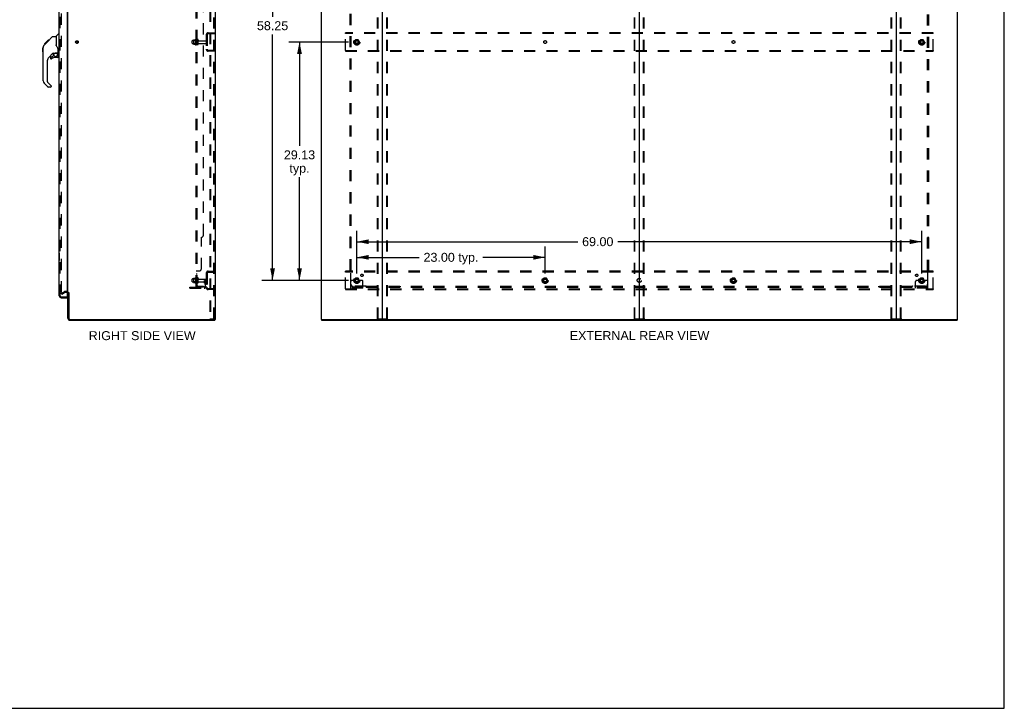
# Model space of a CAD drawing. Header units: inches. Extents: x 0 to 248, y 0 to 160.
# Tile 66 of 69: x 128 to 248, y 0 to 84. Entities that reach past the tile are written whole.
import ezdxf

# ---------------------------------------------------------------- set-up
doc = ezdxf.new("R2010")
doc.units = ezdxf.units.IN
doc.header["$LTSCALE"] = 13.627625
doc.header["$MEASUREMENT"] = 0
doc.linetypes.add('DOT', pattern=[0.2, 0.1, -0.1])
doc.linetypes.add('HIDDEN', pattern=[0.2, 0.1, -0.1])
doc.layers.get('0').update_dxf_attribs({"linetype": 'CONTINUOUS'})
for name, color, linetype in [('DEFAULT_2', 8, 'HIDDEN'), ('DIMENSIONS', 7, 'CONTINUOUS'), ('LEFTHAND_DOOR_ASSEMBLY', 7, 'CONTINUOUS'), ('RIGHTHAND_DOOR_ASSEMBLY', 7, 'CONTINUOUS'), ('SUBPANEL', 7, 'CONTINUOUS')]:
    doc.layers.add(name, color=color, linetype=linetype)
doc.styles.get("Standard").update_dxf_attribs({"font": 'arial.ttf'})
doc.dimstyles.new('DIMSTYLE_1', dxfattribs={"dimtxt": 1.093125, "dimasz": 1.4575, "dimexe": 0.09, "dimexo": 0.07, "dimgap": 0.0375, "dimtad": 0, "dimtih": 1, "dimtoh": 1, "dimzin": 4, "dimdsep": 46, "dimtxsty": 'Standard', "dimblk": '_FILLED', "dimblk1": '_FILLED', "dimblk2": '_FILLED', "dimcen": 0.09, "dimadec": 3, "dimazin": 1, "dimtfac": 1, "dimtdec": 3, "dimtofl": 0, "dimtmove": 0, "dimatfit": 3, "dimldrblk": '_FILLED', "dimfxl": 0, "dimtolj": 1, "dimtzin": 4, "dimarcsym": 0})

# ---------------------------------------------------------------- blocks, each defined once
blk = doc.blocks.new('_FILLED')
at = {"color": 0, "linetype": 'ByBlock'}
blk.add_solid([(0, 0), (-1, 0.2), (-1, -0.2)], dxfattribs=at)
blk = doc.blocks.new('*D2')
at = {"layer": 'DIMENSIONS', "color": 2, "linetype": 'Continuous'}
for p, q in [((132.45, 108.8), (135.09, 108.8)), ((149.07, 108.8), (146.44, 108.8))]:
    blk.add_line(p, q, dxfattribs=at)
at = {"layer": 'DIMENSIONS', "color": 2, "linetype": 'Continuous', "xscale": 1.4575, "yscale": 1.4575, "zscale": 1.4575, "rotation": 180}
blk.add_blockref('_FILLED', (132.45, 108.8), dxfattribs=at)
at = {"layer": 'DIMENSIONS', "color": 2, "linetype": 'Continuous', "xscale": 1.4575, "yscale": 1.4575, "zscale": 1.4575}
blk.add_blockref('_FILLED', (149.07, 108.8), dxfattribs=at)
at = {"layer": 'DIMENSIONS', "color": 2, "linetype": 'Continuous', "insert": (140.76, 109.35), "char_height": 1.0931, "width": 10.2567, "attachment_point": 2, "line_spacing_factor": 0.9}
blk.add_mtext('16.63 USABLE\\PDEPTH', dxfattribs=at)
blk = doc.blocks.new('*D3')
at = {"layer": 'DIMENSIONS', "color": 2, "linetype": 'Continuous'}
for p, q in [((168.69, 53.14), (168.69, 56.41)), ((191.69, 53.14), (191.69, 56.41)), ((168.69, 55.1), (176.3, 55.1)), ((191.69, 55.1), (184.09, 55.1))]:
    blk.add_line(p, q, dxfattribs=at)
at = {"layer": 'DIMENSIONS', "color": 2, "linetype": 'Continuous', "xscale": 1.4575, "yscale": 1.4575, "zscale": 1.4575, "rotation": 180}
blk.add_blockref('_FILLED', (168.69, 55.1), dxfattribs=at)
at = {"layer": 'DIMENSIONS', "color": 2, "linetype": 'Continuous', "xscale": 1.4575, "yscale": 1.4575, "zscale": 1.4575}
blk.add_blockref('_FILLED', (191.69, 55.1), dxfattribs=at)
at = {"layer": 'DIMENSIONS', "color": 2, "linetype": 'Continuous', "insert": (180.19, 55.65), "char_height": 1.093, "width": 6.701, "attachment_point": 2, "line_spacing_factor": 0.9}
blk.add_mtext('23.00 typ.', dxfattribs=at)
blk = doc.blocks.new('*D4')
at = {"layer": 'DIMENSIONS', "color": 2, "linetype": 'Continuous'}
for p, q in [((167.67, 110.53), (157.09, 110.53)), ((158.4, 110.53), (158.4, 84.49)), ((158.4, 52.28), (158.4, 82.31)), ((167.67, 52.28), (157.09, 52.28))]:
    blk.add_line(p, q, dxfattribs=at)
at = {"layer": 'DIMENSIONS', "color": 2, "linetype": 'Continuous', "xscale": 1.4575, "yscale": 1.4575, "zscale": 1.4575}
for p, rotation in [((158.4, 110.53), 90), ((158.4, 52.28), 270)]:
    blk.add_blockref('_FILLED', p, dxfattribs=dict(at, rotation=rotation))
at = {"layer": 'DIMENSIONS', "color": 2, "linetype": 'Continuous', "insert": (158.4, 83.95), "char_height": 1.093, "width": 3.8198, "attachment_point": 2, "line_spacing_factor": 0.9}
blk.add_mtext('58.25', dxfattribs=at)
blk = doc.blocks.new('*D5')
at = {"layer": 'DIMENSIONS', "color": 2, "linetype": 'Continuous'}
for p, q in [((168.69, 53.14), (168.69, 58.33)), ((237.69, 53.14), (237.69, 58.33)), ((168.69, 57.01), (195.67, 57.01)), ((237.69, 57.01), (200.58, 57.01))]:
    blk.add_line(p, q, dxfattribs=at)
at = {"layer": 'DIMENSIONS', "color": 2, "linetype": 'Continuous', "xscale": 1.4575, "yscale": 1.4575, "zscale": 1.4575, "rotation": 180}
blk.add_blockref('_FILLED', (168.69, 57.01), dxfattribs=at)
at = {"layer": 'DIMENSIONS', "color": 2, "linetype": 'Continuous', "xscale": 1.4575, "yscale": 1.4575, "zscale": 1.4575}
blk.add_blockref('_FILLED', (237.69, 57.01), dxfattribs=at)
at = {"layer": 'DIMENSIONS', "color": 2, "linetype": 'Continuous', "insert": (198.12, 57.56), "char_height": 1.093, "width": 3.8198, "attachment_point": 2, "line_spacing_factor": 0.9}
blk.add_mtext('69.00', dxfattribs=at)
blk = doc.blocks.new('*D6')
at = {"layer": 'DIMENSIONS', "color": 2, "linetype": 'Continuous'}
for p, q in [((167.67, 81.41), (160.38, 81.41)), ((161.69, 81.41), (161.69, 68.72)), ((161.69, 52.28), (161.69, 64.89)), ((167.67, 52.28), (160.38, 52.28))]:
    blk.add_line(p, q, dxfattribs=at)
at = {"layer": 'DIMENSIONS', "color": 2, "linetype": 'Continuous', "xscale": 1.4575, "yscale": 1.4575, "zscale": 1.4575}
for p, rotation in [((161.69, 81.41), 90), ((161.69, 52.28), 270)]:
    blk.add_blockref('_FILLED', p, dxfattribs=dict(at, rotation=rotation))
at = {"layer": 'DIMENSIONS', "color": 2, "linetype": 'Continuous', "insert": (161.69, 68.17), "char_height": 1.093, "width": 3.8198, "attachment_point": 2, "line_spacing_factor": 0.9}
blk.add_mtext('29.13\\Ptyp.', dxfattribs=at)

msp = doc.modelspace()

# ---------------------------------------------------------------- linework, layer by layer
at = {"color": 7, "linetype": 'Continuous'}
for p, q in [((247.775, 0), (247.775, 160.325)), ((203.193, 115.265), (203.193, 47.553)), ((151.313, 47.513), (151.347, 47.513)), ((151.351, 47.513), (151.351, 47.409)), ((164.37, 47.513), (164.37, 47.409)), ((164.374, 47.513), (164.408, 47.513)), ((171.778, 47.513), (234.608, 47.513)), ((241.978, 47.513), (242.012, 47.513)), ((242.016, 47.513), (242.016, 47.409)), ((0, 0), (247.775, 0))]:
    msp.add_line(p, q, dxfattribs=at)
at = {"color": 3, "linetype": 'Continuous'}
for p, q in [((151.403, 115.305), (151.403, 47.513)), ((164.318, 115.305), (164.318, 47.513)), ((171.818, 47.553), (171.818, 115.265)), ((234.568, 115.265), (234.568, 47.553)), ((242.068, 47.513), (242.068, 115.305)), ((133.403, 50.857), (133.403, 111.961)), ((133.403, 47.656), (133.403, 50.805)), ((133.507, 50.817), (133.507, 47.656)), ((133.649, 47.513), (151.313, 47.513)), ((133.649, 47.409), (151.351, 47.409)), ((151.403, 47.513), (151.347, 47.513)), ((164.374, 47.513), (164.318, 47.513)), ((164.37, 47.409), (242.016, 47.409)), ((164.408, 47.513), (171.778, 47.513)), ((234.608, 47.513), (241.978, 47.513)), ((242.012, 47.513), (242.068, 47.513))]:
    msp.add_line(p, q, dxfattribs=at)
for centre, radius, start, end in [((133.26, 50.663), 0.142, 0, 63.51872), ((133.649, 47.656), 0.246, 180, 270), ((133.649, 47.656), 0.142, 180, 270), ((171.778, 47.553), 0.04, 270, 360), ((234.608, 47.553), 0.04, 180, 270)]:
    msp.add_arc(centre, radius, start, end, dxfattribs=at)
at = {"color": 7, "linetype": 'Continuous'}
for centre, radius, start, end in [((133.26, 50.663), 0.246, 35.32724, 51.92273), ((171.858, 47.553), 0.04, 180, 270), ((203.153, 47.553), 0.04, 270, 360), ((203.233, 47.553), 0.04, 180, 270), ((234.528, 47.553), 0.04, 270, 360)]:
    msp.add_arc(centre, radius, start, end, dxfattribs=at)
at = {"layer": 'DEFAULT_2', "color": 8, "linetype": 'HIDDEN'}
for p, q in [((150.724, 115.222), (150.724, 47.597)), ((150.828, 115.222), (150.828, 47.597)), ((151.225, 47.627), (151.225, 115.192)), ((151.299, 47.627), (151.299, 115.192)), ((171.214, 47.627), (171.214, 115.192)), ((171.288, 47.627), (171.288, 115.192)), ((172.348, 47.627), (172.348, 115.192)), ((172.422, 47.627), (172.422, 115.192)), ((202.589, 47.627), (202.589, 115.192)), ((202.663, 47.627), (202.663, 115.192)), ((203.723, 47.627), (203.723, 115.192)), ((203.797, 47.627), (203.797, 115.192)), ((233.964, 47.627), (233.964, 115.192)), ((234.038, 47.627), (234.038, 115.192)), ((235.098, 47.627), (235.098, 115.192)), ((235.172, 47.627), (235.172, 115.192)), ((132.59, 112.144), (132.59, 50.675)), ((150.299, 82.288), (150.299, 80.531)), ((150.403, 82.288), (150.403, 80.531)), ((150.545, 82.534), (151.299, 82.534)), ((150.545, 82.43), (151.299, 82.43)), ((150.627, 82.534), (150.627, 82.43)), ((167.318, 82.43), (167.318, 82.534)), ((239.068, 82.534), (167.318, 82.534)), ((167.318, 80.388), (167.318, 82.43)), ((239.068, 82.43), (167.318, 82.43)), ((239.068, 82.43), (239.068, 82.534)), ((239.068, 80.388), (239.068, 82.43)), ((148.574, 81.252), (148.574, 81.567)), ((148.604, 81.597), (149.199, 81.597)), ((148.604, 81.222), (149.199, 81.222)), ((148.738, 81.665), (148.738, 81.154)), ((148.758, 81.593), (148.738, 81.613)), ((148.758, 81.226), (148.738, 81.206)), ((148.748, 81.687), (148.976, 81.687)), ((148.748, 81.132), (148.976, 81.132)), ((149.054, 81.593), (148.758, 81.593)), ((148.758, 81.593), (148.758, 81.226)), ((149.054, 81.226), (148.758, 81.226)), ((149.004, 81.765), (149.004, 81.054)), ((149.054, 81.593), (149.074, 81.613)), ((149.054, 81.593), (149.054, 81.226)), ((149.054, 81.226), (149.074, 81.206)), ((149.074, 81.744), (149.074, 81.075)), ((149.199, 81.152), (149.199, 81.667)), ((149.309, 81.152), (149.309, 81.667)), ((149.371, 81.574), (150.269, 81.574)), ((149.371, 81.244), (150.269, 81.244)), ((168.53, 81.682), (168.376, 81.414)), ((168.376, 81.404), (168.53, 81.137)), ((168.848, 81.687), (168.539, 81.687)), ((168.848, 81.132), (168.539, 81.132)), ((169.011, 81.414), (168.856, 81.682)), ((168.856, 81.137), (169.011, 81.404)), ((237.53, 81.682), (237.376, 81.414)), ((237.376, 81.404), (237.53, 81.137)), ((237.848, 81.687), (237.539, 81.687)), ((237.848, 81.132), (237.539, 81.132)), ((238.011, 81.414), (237.856, 81.682)), ((237.856, 81.137), (238.011, 81.404)), ((151.299, 80.388), (150.545, 80.388)), ((151.299, 80.284), (150.545, 80.284)), ((150.627, 80.388), (150.627, 80.284)), ((167.318, 80.388), (167.318, 80.284)), ((167.318, 80.388), (239.068, 80.388)), ((167.318, 80.284), (239.068, 80.284)), ((239.068, 80.388), (239.068, 80.284)), ((150.299, 53.163), (150.299, 51.406)), ((150.403, 53.163), (150.403, 51.406)), ((150.545, 53.409), (151.299, 53.409)), ((150.545, 53.305), (151.299, 53.305)), ((150.627, 53.409), (150.627, 53.305)), ((167.318, 53.305), (167.318, 53.409)), ((239.068, 53.409), (167.318, 53.409)), ((167.318, 51.263), (167.318, 53.305)), ((239.068, 53.305), (167.318, 53.305)), ((239.068, 53.305), (239.068, 53.409)), ((239.068, 51.263), (239.068, 53.305)), ((148.574, 52.127), (148.574, 52.442)), ((148.604, 52.472), (149.199, 52.472)), ((148.604, 52.097), (149.199, 52.097)), ((148.738, 52.54), (148.738, 52.029)), ((148.758, 52.468), (148.738, 52.488)), ((148.758, 52.101), (148.738, 52.081)), ((148.748, 52.562), (148.976, 52.562)), ((148.748, 52.007), (148.976, 52.007)), ((149.054, 52.468), (148.758, 52.468)), ((148.758, 52.468), (148.758, 52.101)), ((149.054, 52.101), (148.758, 52.101)), ((149.004, 52.64), (149.004, 51.929)), ((149.054, 52.468), (149.074, 52.488)), ((149.054, 52.468), (149.054, 52.101)), ((149.054, 52.101), (149.074, 52.081)), ((149.074, 52.619), (149.074, 51.95)), ((149.199, 52.027), (149.199, 52.542)), ((149.309, 52.027), (149.309, 52.542)), ((149.371, 52.449), (150.269, 52.449)), ((149.371, 52.119), (150.269, 52.119)), ((150.105, 52.284), (150.195, 52.284)), ((150.105, 51.944), (150.105, 52.284)), ((150.209, 52.109), (150.105, 52.109)), ((150.126, 51.877), (150.175, 51.809)), ((150.195, 52.284), (150.299, 52.284)), ((150.195, 51.583), (150.195, 52.284)), ((150.209, 51.944), (150.209, 52.284)), ((150.211, 51.938), (150.26, 51.87)), ((150.299, 52.284), (150.26, 52.284)), ((167.943, 51.337), (167.943, 52.159)), ((168.157, 52.284), (168.068, 52.284)), ((168.279, 52.284), (168.157, 52.284)), ((168.518, 52.284), (168.279, 52.284)), ((168.53, 52.557), (168.376, 52.289)), ((168.376, 52.279), (168.53, 52.012)), ((168.848, 52.562), (168.539, 52.562)), ((168.848, 52.007), (168.539, 52.007)), ((169.011, 52.289), (168.856, 52.557)), ((168.856, 52.012), (169.011, 52.279)), ((168.868, 52.284), (169.107, 52.284)), ((169.229, 52.284), (169.107, 52.284)), ((169.318, 52.284), (169.229, 52.284)), ((169.443, 51.337), (169.443, 52.159)), ((191.53, 52.557), (191.376, 52.289)), ((191.376, 52.279), (191.53, 52.012)), ((191.848, 52.562), (191.539, 52.562)), ((191.848, 52.007), (191.539, 52.007)), ((192.011, 52.289), (191.856, 52.557)), ((191.856, 52.012), (192.011, 52.279)), ((214.53, 52.557), (214.376, 52.289)), ((214.376, 52.279), (214.53, 52.012)), ((214.848, 52.562), (214.539, 52.562)), ((214.848, 52.007), (214.539, 52.007)), ((215.011, 52.289), (214.856, 52.557)), ((214.856, 52.012), (215.011, 52.279)), ((236.943, 51.337), (236.943, 52.159)), ((237.157, 52.284), (237.068, 52.284)), ((237.279, 52.284), (237.157, 52.284)), ((237.518, 52.284), (237.279, 52.284)), ((237.53, 52.557), (237.376, 52.289)), ((237.376, 52.279), (237.53, 52.012)), ((237.848, 52.562), (237.539, 52.562)), ((237.848, 52.007), (237.539, 52.007)), ((238.011, 52.289), (237.856, 52.557)), ((237.856, 52.012), (238.011, 52.279)), ((237.868, 52.284), (238.107, 52.284)), ((238.229, 52.284), (238.107, 52.284)), ((238.318, 52.284), (238.229, 52.284)), ((238.443, 51.337), (238.443, 52.159)), ((132.59, 50.695), (132.93, 50.891)), ((132.642, 50.605), (132.59, 50.695)), ((132.642, 50.605), (132.982, 50.801)), ((133.26, 50.909), (132.999, 50.909)), ((133.26, 50.805), (132.999, 50.805)), ((148.299, 51.441), (150.052, 51.441)), ((148.299, 51.337), (148.299, 51.441)), ((148.299, 51.337), (150.052, 51.337)), ((148.546, 51.337), (148.546, 51.441)), ((148.802, 51.337), (148.802, 51.441)), ((151.299, 51.263), (150.545, 51.263)), ((151.299, 51.159), (150.545, 51.159)), ((150.627, 51.263), (150.627, 51.159)), ((167.318, 51.263), (167.318, 51.159)), ((167.318, 51.263), (239.068, 51.263)), ((167.318, 51.159), (239.068, 51.159)), ((169.443, 51.441), (167.943, 51.441)), ((169.443, 51.337), (167.943, 51.337)), ((168.19, 51.337), (168.19, 51.441)), ((168.446, 51.337), (168.446, 51.441)), ((168.94, 51.337), (168.94, 51.441)), ((169.196, 51.337), (169.196, 51.441)), ((238.443, 51.441), (236.943, 51.441)), ((238.443, 51.337), (236.943, 51.337)), ((237.19, 51.337), (237.19, 51.441)), ((237.446, 51.337), (237.446, 51.441)), ((237.94, 51.337), (237.94, 51.441)), ((238.196, 51.337), (238.196, 51.441)), ((239.068, 51.263), (239.068, 51.159)), ((150.724, 47.597), (151.204, 47.597)), ((151.204, 47.597), (151.278, 47.597)), ((171.235, 47.597), (172.401, 47.597)), ((202.61, 47.597), (203.776, 47.597)), ((233.985, 47.597), (235.151, 47.597))]:
    msp.add_line(p, q, dxfattribs=at)
for points in [[(132.59, 50.675), (132.59, 50.673), (132.591, 50.67), (132.591, 50.668), (132.592, 50.666), (132.593, 50.664)], [(132.608, 50.655), (132.606, 50.655), (132.604, 50.655), (132.602, 50.656), (132.6, 50.657), (132.599, 50.658), (132.597, 50.659), (132.596, 50.661), (132.594, 50.662), (132.593, 50.664)], [(132.615, 50.657), (132.614, 50.656), (132.612, 50.655), (132.61, 50.655), (132.608, 50.655), (132.608, 50.655)], [(151.225, 47.627), (151.225, 47.619), (151.223, 47.612), (151.219, 47.606), (151.215, 47.601), (151.21, 47.598), (151.204, 47.597)], [(151.299, 47.627), (151.298, 47.619), (151.296, 47.612), (151.293, 47.606), (151.288, 47.601), (151.283, 47.598), (151.278, 47.597)], [(171.235, 47.597), (171.23, 47.598), (171.225, 47.601), (171.22, 47.606), (171.217, 47.612), (171.215, 47.619), (171.214, 47.627)], [(171.288, 47.627), (171.289, 47.619), (171.291, 47.612), (171.294, 47.606), (171.298, 47.601), (171.303, 47.598), (171.309, 47.597)], [(172.327, 47.597), (172.333, 47.598), (172.338, 47.601), (172.342, 47.606), (172.346, 47.612), (172.348, 47.619), (172.348, 47.627)], [(172.422, 47.627), (172.421, 47.619), (172.419, 47.612), (172.416, 47.606), (172.411, 47.601), (172.406, 47.598), (172.401, 47.597)], [(202.61, 47.597), (202.605, 47.598), (202.6, 47.601), (202.595, 47.606), (202.592, 47.612), (202.59, 47.619), (202.589, 47.627)], [(202.663, 47.627), (202.664, 47.619), (202.666, 47.612), (202.669, 47.606), (202.673, 47.601), (202.678, 47.598), (202.684, 47.597)], [(203.702, 47.597), (203.708, 47.598), (203.713, 47.601), (203.717, 47.606), (203.721, 47.612), (203.723, 47.619), (203.723, 47.627)], [(203.797, 47.627), (203.796, 47.619), (203.794, 47.612), (203.791, 47.606), (203.786, 47.601), (203.781, 47.598), (203.776, 47.597)], [(233.985, 47.597), (233.98, 47.598), (233.975, 47.601), (233.97, 47.606), (233.967, 47.612), (233.965, 47.619), (233.964, 47.627)], [(234.038, 47.627), (234.039, 47.619), (234.041, 47.612), (234.044, 47.606), (234.048, 47.601), (234.053, 47.598), (234.059, 47.597)], [(235.077, 47.597), (235.083, 47.598), (235.088, 47.601), (235.092, 47.606), (235.096, 47.612), (235.098, 47.619), (235.098, 47.627)], [(235.172, 47.627), (235.171, 47.619), (235.169, 47.612), (235.166, 47.606), (235.161, 47.601), (235.156, 47.598), (235.151, 47.597)]]:
    msp.add_lwpolyline(points, dxfattribs=at)
for centre, radius in [((168.693, 81.409), 0.372), ((237.693, 81.409), 0.372), ((134.507, 81.409), 0.164), ((134.507, 81.409), 0.124), ((168.693, 81.409), 0.356), ((168.693, 81.409), 0.312), ((168.693, 81.409), 0.204), ((168.693, 81.409), 0.188), ((168.693, 81.409), 0.183), ((168.693, 81.409), 0.165), ((237.693, 81.409), 0.356), ((237.693, 81.409), 0.312), ((237.693, 81.409), 0.204), ((237.693, 81.409), 0.188), ((237.693, 81.409), 0.183), ((237.693, 81.409), 0.165), ((168.693, 52.284), 0.372), ((168.693, 52.284), 0.356), ((168.693, 52.284), 0.312), ((168.693, 52.284), 0.204), ((168.693, 52.284), 0.188), ((168.693, 52.284), 0.183), ((168.693, 52.284), 0.165), ((191.693, 52.284), 0.372), ((191.693, 52.284), 0.356), ((191.693, 52.284), 0.312), ((191.693, 52.284), 0.204), ((191.693, 52.284), 0.188), ((191.693, 52.284), 0.183), ((191.693, 52.284), 0.165), ((214.693, 52.284), 0.372), ((214.693, 52.284), 0.356), ((214.693, 52.284), 0.312), ((214.693, 52.284), 0.204), ((214.693, 52.284), 0.188), ((214.693, 52.284), 0.183), ((214.693, 52.284), 0.165), ((237.693, 52.284), 0.372), ((237.693, 52.284), 0.356), ((237.693, 52.284), 0.312), ((237.693, 52.284), 0.204), ((237.693, 52.284), 0.188), ((237.693, 52.284), 0.183), ((237.693, 52.284), 0.165)]:
    msp.add_circle(centre, radius, dxfattribs=at)
at = {"layer": 'DEFAULT_2', "color": 8, "linetype": 'DOT'}
for centre in [(168.693, 81.409), (191.693, 81.409), (214.693, 81.409), (237.693, 81.409), (168.693, 52.284), (191.693, 52.284), (214.693, 52.284), (237.693, 52.284)]:
    msp.add_circle(centre, 0.17, dxfattribs=at)
at = {"layer": 'DEFAULT_2', "color": 8, "linetype": 'HIDDEN'}
for centre, radius, start, end in [((149.036, 81.744), 0.0384, 0, 145.55034), ((150.545, 82.288), 0.246, 90, 180), ((150.545, 82.288), 0.142, 90, 180), ((148.604, 81.567), 0.03, 90, 180.00001), ((148.604, 81.252), 0.03, 179.99999, 270), ((148.748, 81.677), 0.01, 90, 174.80617), ((148.879, 81.665), 0.141, 174.79195, 180), ((148.879, 81.154), 0.141, 180, 185.20805), ((148.748, 81.142), 0.01, 185.19383, 270), ((148.957, 81.697), 0.01, 270, 336.03207), ((148.957, 81.122), 0.01, 23.96793, 90), ((149.604, 81.409), 0.698, 149.33687, 156.03207), ((149.604, 81.409), 0.698, 203.96793, 210.66313), ((149.036, 81.075), 0.0384, 214.44966, 360), ((149.254, 81.667), 0.055, 360, 180), ((149.254, 81.152), 0.055, 180, 0), ((149.371, 81.637), 0.0625, 180, 270), ((149.371, 81.182), 0.0625, 90, 180), ((150.269, 81.544), 0.03, 360, 90), ((150.269, 81.274), 0.03, 270, 0), ((168.384, 81.409), 0.01, 150.01268, 209.98829), ((168.539, 81.677), 0.01, 90.01235, 149.98915), ((168.539, 81.142), 0.01, 210.01204, 269.98872), ((168.848, 81.677), 0.01, 30.01204, 89.98872), ((168.848, 81.142), 0.01, 270.01235, 329.98915), ((169.002, 81.409), 0.01, 330.01268, 29.98829), ((237.384, 81.409), 0.01, 150.01268, 209.98829), ((237.539, 81.677), 0.01, 90.01235, 149.98915), ((237.539, 81.142), 0.01, 210.01204, 269.98872), ((237.848, 81.677), 0.01, 30.01204, 89.98872), ((237.848, 81.142), 0.01, 270.01235, 329.98915), ((238.002, 81.409), 0.01, 330.01268, 29.98829), ((150.545, 80.531), 0.246, 180, 270), ((150.545, 80.531), 0.142, 180, 270), ((150.545, 53.163), 0.246, 90, 180), ((150.545, 53.163), 0.142, 90, 180), ((148.604, 52.442), 0.03, 90, 180.00001), ((148.604, 52.127), 0.03, 179.99999, 270), ((148.748, 52.552), 0.01, 90, 174.80617), ((148.879, 52.54), 0.141, 174.79195, 180), ((148.879, 52.029), 0.141, 180, 185.20805), ((148.748, 52.017), 0.01, 185.19383, 270), ((148.957, 52.572), 0.01, 270, 336.03207), ((148.957, 51.997), 0.01, 23.96793, 90), ((149.604, 52.284), 0.698, 149.33687, 156.03207), ((149.604, 52.284), 0.698, 203.96793, 210.66313), ((149.036, 52.619), 0.0384, 0, 145.55034), ((149.036, 51.95), 0.0384, 214.44966, 360), ((149.254, 52.542), 0.055, 360, 180), ((149.254, 52.027), 0.055, 180, 0), ((149.371, 52.512), 0.0625, 180, 270), ((149.371, 52.057), 0.0625, 90, 180), ((150.219, 51.944), 0.114, 180, 215.75389), ((150.091, 51.749), 0.104, 0, 35.75389), ((150.219, 51.944), 0.01, 180, 215.75389), ((150.091, 51.749), 0.208, 0, 35.75389), ((150.269, 52.419), 0.03, 360, 90), ((150.269, 52.149), 0.03, 270, 0), ((168.068, 52.159), 0.125, 90, 180), ((168.384, 52.284), 0.01, 150.01268, 209.98829), ((168.693, 52.284), 0.175, 180, 360), ((168.539, 52.552), 0.01, 90.01235, 149.98915), ((168.539, 52.017), 0.01, 210.01204, 269.98872), ((168.848, 52.552), 0.01, 30.01204, 89.98872), ((168.848, 52.017), 0.01, 270.01235, 329.98915), ((169.002, 52.284), 0.01, 330.01268, 29.98829), ((169.318, 52.159), 0.125, 0, 90), ((191.384, 52.284), 0.01, 150.01268, 209.98829), ((191.539, 52.552), 0.01, 90.01235, 149.98915), ((191.539, 52.017), 0.01, 210.01204, 269.98872), ((191.848, 52.552), 0.01, 30.01204, 89.98872), ((191.848, 52.017), 0.01, 270.01235, 329.98915), ((192.002, 52.284), 0.01, 330.01268, 29.98829), ((214.384, 52.284), 0.01, 150.01268, 209.98829), ((214.539, 52.552), 0.01, 90.01235, 149.98915), ((214.539, 52.017), 0.01, 210.01204, 269.98872), ((214.848, 52.552), 0.01, 30.01204, 89.98872), ((214.848, 52.017), 0.01, 270.01235, 329.98915), ((215.002, 52.284), 0.01, 330.01268, 29.98829), ((237.068, 52.159), 0.125, 90, 180), ((237.384, 52.284), 0.01, 150.01268, 209.98829), ((237.693, 52.284), 0.175, 180, 360), ((237.539, 52.552), 0.01, 90.01235, 149.98915), ((237.539, 52.017), 0.01, 210.01204, 269.98872), ((237.848, 52.552), 0.01, 30.01204, 89.98872), ((237.848, 52.017), 0.01, 270.01235, 329.98915), ((238.002, 52.284), 0.01, 330.01268, 29.98829), ((238.318, 52.159), 0.125, 0, 90), ((132.999, 50.772), 0.137, 90, 120), ((132.999, 50.772), 0.033, 90, 120), ((133.26, 50.663), 0.246, 51.92273, 90), ((133.26, 50.663), 0.142, 63.51872, 90), ((133.26, 50.663), 0.246, 0, 35.32724), ((150.052, 51.583), 0.246, 270, 360), ((150.052, 51.583), 0.142, 270, 360), ((150.545, 51.406), 0.246, 180, 270), ((150.545, 51.406), 0.142, 180, 270)]:
    msp.add_arc(centre, radius, start, end, dxfattribs=at)
at = {"layer": 'LEFTHAND_DOOR_ASSEMBLY', "color": 8, "linetype": 'HIDDEN'}
for p, q in [((132.449, 50.406), (132.449, 112.413)), ((132.591, 50.263), (133.304, 50.263))]:
    msp.add_line(p, q, dxfattribs=at)
at = {"layer": 'LEFTHAND_DOOR_ASSEMBLY', "color": 7, "linetype": 'Continuous'}
for p, q in [((130.357, 80.703), (130.376, 80.723)), ((130.357, 80.227), (130.357, 80.703)), ((130.393, 80.866), (130.383, 80.826)), ((130.407, 80.905), (130.393, 80.866)), ((130.471, 81.01), (130.446, 80.978)), ((130.357, 80.227), (130.376, 80.207))]:
    msp.add_line(p, q, dxfattribs=at)
for points in [[(130.383, 80.826), (130.378, 80.785), (130.378, 80.784)], [(130.446, 80.978), (130.425, 80.942), (130.407, 80.905)]]:
    msp.add_lwpolyline(points, dxfattribs=at)
for centre, radius, start, end in [((130.809, 80.738), 0.433, 137.27268, 137.76144), ((131.361, 79.537), 0.0787, 90, 180), ((131.361, 79.418), 0.0787, 180, 309.5212), ((132.148, 79.616), 0.0787, 270, 360), ((132.03, 79.854), 0.197, 4.49984, 45), ((130.77, 76.651), 0.394, 180, 225), ((131, 75.976), 0.0787, 225, 270), ((131.282, 75.976), 0.0787, 270, 347.64639)]:
    msp.add_arc(centre, radius, start, end, dxfattribs=at)
at = {"layer": 'LEFTHAND_DOOR_ASSEMBLY', "color": 8, "linetype": 'HIDDEN'}
msp.add_arc((132.591, 50.406), 0.142, 180, 270, dxfattribs=at)
at = {"layer": 'RIGHTHAND_DOOR_ASSEMBLY', "color": 3, "linetype": 'Continuous'}
for p, q in [((132.345, 50.406), (132.345, 112.413)), ((133.324, 112.535), (133.324, 50.283)), ((132.591, 50.159), (133.324, 50.159))]:
    msp.add_line(p, q, dxfattribs=at)
at = {"layer": 'RIGHTHAND_DOOR_ASSEMBLY', "color": 8, "linetype": 'HIDDEN'}
for p, q in [((132.449, 50.406), (132.449, 112.413)), ((132.591, 50.263), (133.304, 50.263))]:
    msp.add_line(p, q, dxfattribs=at)
at = {"layer": 'RIGHTHAND_DOOR_ASSEMBLY', "color": 7, "linetype": 'Continuous'}
for p, q in [((130.91, 81.451), (131.534, 82.075)), ((131.59, 82.098), (131.951, 82.098)), ((131.951, 82.098), (131.951, 80.994)), ((131.957, 82.104), (132.255, 82.402)), ((132.345, 82.413), (132.282, 82.413)), ((130.376, 76.651), (130.376, 80.754)), ((130.491, 81.032), (130.77, 81.31)), ((130.598, 81.205), (130.601, 81.208)), ((130.598, 81.205), (130.664, 81.205)), ((130.601, 81.208), (130.667, 81.208)), ((130.602, 81.209), (131.011, 81.619)), ((130.602, 81.209), (130.669, 81.209)), ((130.75, 81.29), (130.683, 81.29)), ((130.769, 81.31), (130.903, 81.444)), ((130.769, 81.377), (130.836, 81.377)), ((130.797, 81.337), (130.77, 81.31)), ((130.918, 81.459), (130.851, 81.459)), ((130.91, 81.451), (130.874, 81.415)), ((130.928, 81.535), (130.995, 81.535)), ((131.011, 81.619), (131.013, 81.621)), ((131.078, 81.619), (131.011, 81.619)), ((131.012, 81.619), (131.078, 81.619)), ((131.013, 81.621), (131.08, 81.621)), ((131.97, 81.003), (131.951, 81.056)), ((131.999, 80.937), (131.97, 81.003)), ((131.563, 80.037), (131.061, 79.535)), ((131.282, 79.537), (131.282, 79.418)), ((131.361, 79.616), (131.513, 79.616)), ((131.522, 79.62), (131.593, 79.691)), ((131.597, 80.027), (131.597, 79.7)), ((131.639, 80.031), (131.727, 80.031)), ((131.912, 80.073), (132.207, 80.073)), ((132.148, 79.537), (131.912, 79.537)), ((132.089, 80.073), (132.169, 79.993)), ((132.161, 79.986), (132.155, 79.979)), ((132.207, 79.854), (132.227, 79.854)), ((132.227, 80.071), (132.227, 80.478)), ((132.227, 79.616), (132.227, 79.854)), ((132.266, 80.031), (132.345, 80.031)), ((130.888, 79.118), (130.888, 76.566)), ((130.944, 75.921), (130.492, 76.373)), ((130.911, 76.51), (131.347, 76.074)), ((131.282, 75.898), (131, 75.898)), ((131.361, 76.041), (131.361, 75.976)), ((132.285, 73.144), (132.285, 72.174)), ((132.345, 73.159), (132.3, 73.159)), ((132.3, 72.159), (132.345, 72.159)), ((132.332, 73.059), (132.332, 72.259)), ((132.285, 55.644), (132.285, 54.674)), ((132.345, 55.659), (132.3, 55.659)), ((132.332, 55.559), (132.332, 54.759)), ((132.3, 54.659), (132.345, 54.659)), ((133.304, 50.263), (133.324, 50.263)), ((133.324, 50.263), (133.324, 50.159))]:
    msp.add_line(p, q, dxfattribs=at)
for points in [[(131.534, 82.075), (131.542, 82.082), (131.551, 82.088), (131.56, 82.092), (131.57, 82.096), (131.58, 82.098), (131.59, 82.098)], [(130.491, 81.032), (130.471, 81.01), (130.446, 80.978), (130.425, 80.942), (130.407, 80.905), (130.393, 80.866), (130.383, 80.826), (130.378, 80.785), (130.376, 80.754)], [(130.874, 81.415), (130.853, 81.393), (130.831, 81.372), (130.797, 81.337)], [(132.174, 80.648), (132.123, 80.722), (132.074, 80.799), (132.033, 80.87), (131.999, 80.937)], [(132.227, 80.478), (132.226, 80.501), (132.221, 80.535), (132.212, 80.569), (132.2, 80.602), (132.185, 80.631), (132.174, 80.648)], [(131.727, 80.031), (131.728, 80.031), (131.736, 80.032), (131.744, 80.034), (131.754, 80.037), (131.766, 80.041), (131.779, 80.046), (131.794, 80.051), (131.811, 80.057), (131.828, 80.062), (131.847, 80.066), (131.866, 80.069), (131.885, 80.072), (131.903, 80.073), (131.912, 80.073)], [(132.207, 79.854), (132.206, 79.868), (132.205, 79.882), (132.202, 79.895), (132.198, 79.909), (132.193, 79.922), (132.187, 79.934), (132.181, 79.946), (132.173, 79.958), (132.164, 79.969), (132.155, 79.979)], [(132.169, 79.993), (132.169, 79.993), (132.168, 79.992), (132.168, 79.992), (132.166, 79.99), (132.165, 79.989), (132.161, 79.986)], [(132.33, 73.096), (132.33, 73.09), (132.331, 73.084), (132.331, 73.078), (132.331, 73.072), (132.332, 73.066), (132.332, 73.059)], [(132.332, 72.259), (132.332, 72.253), (132.331, 72.247), (132.331, 72.241), (132.331, 72.235), (132.33, 72.229), (132.33, 72.223)], [(132.33, 55.596), (132.33, 55.59), (132.331, 55.584), (132.331, 55.578), (132.331, 55.572), (132.332, 55.566), (132.332, 55.559)], [(132.332, 54.759), (132.332, 54.753), (132.331, 54.747), (132.331, 54.741), (132.331, 54.735), (132.33, 54.729), (132.33, 54.723)]]:
    msp.add_lwpolyline(points, dxfattribs=at)
msp.add_circle((131.912, 79.833), 0.217, dxfattribs=at)
for centre, radius, start, end in [((131.971, 82.09), 0.0197, 135, 180), ((132.282, 82.374), 0.0394, 90, 135), ((130.809, 80.738), 0.433, 137.27268, 137.76144), ((131.479, 79.118), 0.591, 135, 180), ((131.361, 79.537), 0.0787, 90, 180), ((131.361, 79.418), 0.0787, 180, 309.5212), ((131.912, 78.75), 0.787, 90, 129.5212), ((131.639, 79.835), 0.197, 90, 135), ((131.513, 79.628), 0.0118, 270, 315), ((131.585, 79.7), 0.0118, 315, 360), ((132.148, 79.616), 0.0787, 270, 360), ((132.03, 79.854), 0.197, 0, 45), ((132.207, 80.092), 0.0197, 270, 360), ((132.266, 80.071), 0.0394, 180, 270), ((130.77, 76.651), 0.394, 180, 225), ((130.967, 76.566), 0.0787, 180, 225), ((131, 75.976), 0.0787, 225, 270), ((131.282, 75.976), 0.0787, 270, 360), ((131.313, 76.041), 0.0472, 0, 45), ((132.3, 73.144), 0.015, 90, 180), ((132.3, 72.174), 0.015, 180, 270), ((132.33, 73.144), 0.015, 0, 90), ((132.33, 72.174), 0.015, 270, 360), ((132.3, 55.644), 0.015, 90, 180), ((132.33, 55.644), 0.015, 0, 90), ((132.3, 54.674), 0.015, 180, 270), ((132.33, 54.674), 0.015, 270, 360)]:
    msp.add_arc(centre, radius, start, end, dxfattribs=at)
at = {"layer": 'RIGHTHAND_DOOR_ASSEMBLY', "color": 3, "linetype": 'Continuous'}
for centre, radius, start, end in [((132.591, 50.406), 0.246, 180, 270), ((133.304, 50.283), 0.02, 270, 360)]:
    msp.add_arc(centre, radius, start, end, dxfattribs=at)
at = {"layer": 'RIGHTHAND_DOOR_ASSEMBLY', "color": 8, "linetype": 'HIDDEN'}
msp.add_arc((132.591, 50.406), 0.142, 180, 270, dxfattribs=at)
at = {"layer": 'SUBPANEL', "color": 8, "linetype": 'HIDDEN'}
for p, q in [((149.074, 51.566), (149.074, 111.253)), ((149.199, 51.566), (149.199, 111.253)), ((167.849, 109.378), (167.849, 53.441)), ((167.974, 109.378), (167.974, 53.441)), ((238.412, 53.441), (238.412, 109.378)), ((238.537, 53.441), (238.537, 109.378)), ((149.949, 57.816), (149.949, 105.003)), ((149.199, 81.659), (149.074, 81.659)), ((149.199, 81.159), (149.074, 81.159)), ((149.699, 53.691), (149.699, 57.566)), ((167.974, 57.566), (167.849, 57.566)), ((238.412, 57.566), (238.537, 57.566)), ((149.199, 53.405), (149.074, 53.405)), ((149.199, 53.044), (149.074, 53.044)), ((149.083, 53.418), (149.081, 53.416)), ((149.126, 53.439), (149.123, 53.437)), ((149.128, 53.441), (149.449, 53.441)), ((149.219, 53.425), (149.217, 53.424)), ((167.849, 53.441), (168.015, 53.441)), ((167.956, 53.424), (167.963, 53.416)), ((167.974, 51.816), (167.974, 53.405)), ((238.371, 53.441), (238.537, 53.441)), ((238.412, 53.405), (238.412, 51.816)), ((149.199, 52.763), (149.074, 52.763)), ((149.199, 52.534), (149.074, 52.534)), ((149.199, 52.034), (149.074, 52.034)), ((149.199, 51.566), (149.074, 51.566)), ((149.128, 51.527), (149.224, 51.606)), ((149.311, 51.566), (149.949, 51.566)), ((149.949, 51.441), (149.311, 51.441)), ((149.699, 51.566), (149.699, 51.441)), ((149.949, 51.566), (149.949, 51.441)), ((169.814, 51.566), (168.224, 51.566)), ((169.849, 51.441), (169.849, 51.606)), ((169.849, 51.566), (236.537, 51.566)), ((169.849, 51.441), (236.537, 51.441)), ((173.974, 51.566), (173.974, 51.441)), ((232.412, 51.566), (232.412, 51.441)), ((236.537, 51.441), (236.537, 51.606)), ((236.554, 51.547), (236.561, 51.554)), ((238.162, 51.566), (236.572, 51.566))]:
    msp.add_line(p, q, dxfattribs=at)
for points in [[(149.093, 53.424), (149.09, 53.422), (149.086, 53.42), (149.083, 53.418), (149.081, 53.416), (149.078, 53.414), (149.076, 53.412), (149.075, 53.41), (149.074, 53.409), (149.074, 53.407), (149.074, 53.405)], [(149.076, 53.412), (149.075, 53.41), (149.074, 53.409), (149.074, 53.407), (149.074, 53.405)], [(149.109, 53.43), (149.101, 53.427), (149.097, 53.425), (149.093, 53.424)], [(149.128, 53.441), (149.126, 53.439), (149.123, 53.437), (149.12, 53.435), (149.116, 53.434), (149.113, 53.432), (149.109, 53.43)], [(149.213, 53.421), (149.21, 53.418), (149.208, 53.417), (149.206, 53.415), (149.204, 53.414), (149.202, 53.413), (149.201, 53.411), (149.2, 53.41), (149.199, 53.408), (149.199, 53.407), (149.199, 53.405)], [(149.206, 53.415), (149.204, 53.414), (149.202, 53.413), (149.201, 53.411), (149.2, 53.41), (149.199, 53.408), (149.199, 53.407), (149.199, 53.405)], [(149.224, 53.441), (149.225, 53.439), (149.225, 53.437), (149.225, 53.435), (149.225, 53.434), (149.224, 53.432), (149.223, 53.431), (149.223, 53.429), (149.221, 53.428), (149.22, 53.426), (149.219, 53.425), (149.217, 53.424), (149.215, 53.422), (149.213, 53.421)], [(149.224, 53.441), (149.225, 53.439), (149.225, 53.437), (149.225, 53.435), (149.225, 53.434), (149.224, 53.432), (149.223, 53.431), (149.223, 53.429), (149.221, 53.428), (149.22, 53.426)], [(167.936, 53.441), (167.938, 53.439), (167.941, 53.437), (167.943, 53.435), (167.945, 53.434), (167.947, 53.432), (167.949, 53.43), (167.951, 53.429), (167.952, 53.427), (167.954, 53.425), (167.956, 53.424)], [(167.963, 53.416), (167.965, 53.414), (167.967, 53.412), (167.969, 53.41), (167.971, 53.409), (167.973, 53.407), (167.974, 53.405)], [(167.994, 53.418), (167.989, 53.415), (167.987, 53.414), (167.984, 53.413), (167.982, 53.411), (167.98, 53.41), (167.978, 53.408), (167.976, 53.407), (167.974, 53.405)], [(168.015, 53.441), (168.015, 53.439), (168.014, 53.437), (168.013, 53.435), (168.012, 53.434), (168.011, 53.432), (168.01, 53.431), (168.008, 53.429), (168.007, 53.428), (168.005, 53.426), (168.004, 53.425), (168.002, 53.424), (168, 53.422), (167.998, 53.421), (167.996, 53.42), (167.994, 53.418)], [(238.371, 53.441), (238.372, 53.439), (238.372, 53.437), (238.373, 53.435), (238.374, 53.434), (238.375, 53.432), (238.376, 53.431), (238.378, 53.429), (238.379, 53.428), (238.381, 53.426), (238.383, 53.425), (238.384, 53.424), (238.386, 53.422), (238.388, 53.421), (238.39, 53.42), (238.393, 53.418), (238.397, 53.415)], [(238.397, 53.415), (238.399, 53.414), (238.402, 53.413), (238.404, 53.411), (238.406, 53.41), (238.408, 53.408), (238.41, 53.407), (238.412, 53.405)], [(238.425, 53.418), (238.423, 53.416), (238.421, 53.414), (238.419, 53.412), (238.417, 53.41), (238.415, 53.409), (238.414, 53.407), (238.412, 53.405)], [(238.45, 53.441), (238.448, 53.439), (238.446, 53.437), (238.443, 53.435), (238.441, 53.434), (238.439, 53.432), (238.437, 53.43), (238.436, 53.429), (238.434, 53.427), (238.432, 53.425), (238.431, 53.424), (238.425, 53.418)], [(149.097, 51.545), (149.093, 51.547), (149.09, 51.549), (149.086, 51.55), (149.083, 51.552), (149.081, 51.554), (149.078, 51.556), (149.076, 51.558), (149.075, 51.56), (149.074, 51.562), (149.074, 51.564), (149.074, 51.566)], [(149.128, 51.527), (149.126, 51.53), (149.123, 51.532), (149.12, 51.534), (149.116, 51.536), (149.113, 51.538), (149.109, 51.54), (149.105, 51.542), (149.097, 51.545)], [(149.203, 51.589), (149.203, 51.589), (149.203, 51.589), (149.203, 51.588), (149.202, 51.588), (149.202, 51.588), (149.201, 51.588), (149.201, 51.587), (149.2, 51.587), (149.2, 51.587), (149.199, 51.586), (149.198, 51.586), (149.198, 51.586), (149.197, 51.585), (149.197, 51.585), (149.196, 51.585), (149.195, 51.584), (149.194, 51.584), (149.194, 51.583), (149.193, 51.583), (149.192, 51.583), (149.192, 51.582), (149.191, 51.582), (149.19, 51.582), (149.189, 51.581), (149.188, 51.581), (149.188, 51.58), (149.187, 51.58), (149.186, 51.58), (149.185, 51.579), (149.184, 51.579), (149.183, 51.579), (149.182, 51.578), (149.182, 51.578), (149.181, 51.577), (149.18, 51.577), (149.179, 51.577), (149.178, 51.576), (149.177, 51.576), (149.176, 51.575), (149.175, 51.575), (149.174, 51.575), (149.173, 51.574), (149.172, 51.574), (149.171, 51.574), (149.169, 51.573), (149.168, 51.573), (149.167, 51.572), (149.166, 51.572), (149.165, 51.572), (149.164, 51.571), (149.163, 51.571), (149.161, 51.571), (149.16, 51.57), (149.159, 51.57), (149.158, 51.57), (149.157, 51.569), (149.156, 51.569), (149.155, 51.569), (149.154, 51.568), (149.153, 51.568), (149.152, 51.568), (149.151, 51.568), (149.15, 51.567), (149.149, 51.567), (149.148, 51.567), (149.147, 51.567), (149.146, 51.567), (149.145, 51.566), (149.144, 51.566), (149.143, 51.566), (149.142, 51.566), (149.141, 51.566), (149.141, 51.566), (149.14, 51.566), (149.14, 51.566), (149.139, 51.566), (149.139, 51.566), (149.139, 51.566)], [(149.139, 51.566), (149.139, 51.566), (149.139, 51.566), (149.139, 51.566), (149.14, 51.566), (149.14, 51.566), (149.141, 51.566), (149.141, 51.566), (149.142, 51.566), (149.143, 51.566)], [(149.217, 51.593), (149.213, 51.589), (149.211, 51.587), (149.21, 51.585), (149.208, 51.583), (149.206, 51.58), (149.204, 51.578), (149.202, 51.576), (149.201, 51.573), (149.2, 51.571), (149.199, 51.569), (149.199, 51.567), (149.199, 51.566)], [(149.199, 51.586), (149.199, 51.586), (149.2, 51.586), (149.2, 51.587), (149.201, 51.587), (149.201, 51.587), (149.202, 51.588), (149.202, 51.588), (149.202, 51.588), (149.203, 51.588), (149.203, 51.589), (149.203, 51.589)], [(149.224, 51.606), (149.225, 51.606), (149.225, 51.605), (149.225, 51.604), (149.225, 51.603), (149.224, 51.602), (149.223, 51.601), (149.223, 51.6), (149.221, 51.598), (149.22, 51.597), (149.219, 51.595), (149.217, 51.593)], [(169.824, 51.58), (169.823, 51.578), (169.821, 51.576), (169.82, 51.573), (169.818, 51.571), (169.817, 51.569), (169.815, 51.567), (169.814, 51.566)], [(169.827, 51.552), (169.825, 51.554), (169.823, 51.556), (169.821, 51.558), (169.819, 51.56), (169.817, 51.562), (169.816, 51.564), (169.814, 51.566)], [(169.849, 51.606), (169.848, 51.606), (169.846, 51.605), (169.844, 51.604), (169.843, 51.603), (169.841, 51.602), (169.839, 51.601), (169.838, 51.6), (169.836, 51.598), (169.835, 51.597), (169.834, 51.595), (169.832, 51.593), (169.831, 51.591), (169.83, 51.589), (169.828, 51.587), (169.827, 51.585), (169.824, 51.58)], [(169.849, 51.527), (169.848, 51.53), (169.846, 51.532), (169.844, 51.534), (169.842, 51.536), (169.841, 51.538), (169.839, 51.54), (169.837, 51.542), (169.836, 51.544), (169.834, 51.545), (169.832, 51.547), (169.827, 51.552)], [(236.537, 51.606), (236.539, 51.606), (236.54, 51.605), (236.542, 51.604), (236.544, 51.603), (236.545, 51.602), (236.547, 51.601), (236.548, 51.6), (236.55, 51.598), (236.551, 51.597), (236.553, 51.595), (236.554, 51.593), (236.555, 51.591), (236.557, 51.589), (236.558, 51.587), (236.559, 51.585)], [(236.537, 51.527), (236.539, 51.53), (236.54, 51.532), (236.542, 51.534), (236.544, 51.536), (236.546, 51.538), (236.547, 51.54), (236.549, 51.542), (236.551, 51.544), (236.552, 51.545), (236.554, 51.547)], [(236.559, 51.585), (236.562, 51.58), (236.563, 51.578), (236.565, 51.576), (236.566, 51.573), (236.568, 51.571), (236.569, 51.569), (236.571, 51.567), (236.572, 51.566)], [(236.561, 51.554), (236.563, 51.556), (236.565, 51.558), (236.567, 51.56), (236.569, 51.562), (236.571, 51.564), (236.572, 51.566)]]:
    msp.add_lwpolyline(points, dxfattribs=at)
for centre, radius in [((168.693, 81.409), 0.25), ((237.693, 81.409), 0.25), ((169.312, 52.903), 0.141), ((237.074, 52.903), 0.141), ((168.693, 52.284), 0.25), ((191.693, 52.284), 0.25), ((203.193, 52.284), 0.25), ((214.693, 52.284), 0.25), ((237.693, 52.284), 0.25)]:
    msp.add_circle(centre, radius, dxfattribs=at)
for centre, radius, start, end in [((149.699, 57.816), 0.25, 270, 360), ((149.449, 53.691), 0.25, 270, 360), ((168.224, 51.816), 0.25, 180, 270), ((238.162, 51.816), 0.25, 270, 360), ((149.311, 51.678), 0.237, 180, 270), ((149.311, 51.678), 0.112, 180, 270)]:
    msp.add_arc(centre, radius, start, end, dxfattribs=at)

# ---------------------------------------------------------------- texts
at = {"layer": 'DIMENSIONS', "color": 2, "linetype": 'Continuous', "char_height": 1.09312, "attachment_point": 2, "line_spacing_factor": 0.9}
for s, insert, width in [('RIGHT SIDE VIEW', (142.472, 46.08), 13.03623), ('EXTERNAL REAR VIEW', (203.222, 46.089), 17.01862)]:
    msp.add_mtext(s, dxfattribs=dict(at, insert=insert, width=width))

# ---------------------------------------------------------------- dimensions: what is measured, and where the dimension line sits
at = {"layer": 'DIMENSIONS', "color": 2, "linetype": 'Continuous'}
dim = msp.add_linear_dim(base=(158.399, 110.534), p1=(167.743, 52.284), p2=(167.743, 110.534), angle=90, dimstyle='DIMSTYLE_1', dxfattribs=at)
dim.commit()
dim.dimension.update_dxf_attribs({"geometry": '*D4', "text_midpoint": (158.399, 83.396), "dimtype": 160})
for base, p1, p2, text, picture, middle in [((149.073896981, 108.802556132), (132.448896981, 50.263379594), (149.073896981, 53.440629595), '<> USABLE\\PDEPTH', '*D2', (140.761396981, 107.982712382)), ((191.693, 55.099), (168.693, 53.07), (191.693, 53.07), '<> typ.', '*D3', (180.193, 55.099))]:
    dim = msp.add_linear_dim(base=base, p1=p1, p2=p2, text=text, dimstyle='DIMSTYLE_1', dxfattribs=at)
    dim.commit()
    dim.dimension.update_dxf_attribs({"geometry": picture, "text_midpoint": middle, "dimtype": 160})
dim = msp.add_linear_dim(base=(161.688516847, 52.284379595), p1=(167.742839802, 81.409379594), p2=(167.742839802, 52.284379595), angle=270, text='<>\\Ptyp.', dimstyle='DIMSTYLE_1', dxfattribs=at)
dim.commit()
dim.dimension.update_dxf_attribs({"geometry": '*D6', "text_midpoint": (161.688516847, 66.804691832), "dimtype": 160})
dim = msp.add_linear_dim(base=(237.693, 57.014), p1=(168.693, 53.07), p2=(237.693, 53.07), dimstyle='DIMSTYLE_1', dxfattribs=at)
dim.commit()
dim.dimension.update_dxf_attribs({"geometry": '*D5', "text_midpoint": (198.114, 57.008), "dimtype": 160})

doc.saveas('drawing.dxf')
